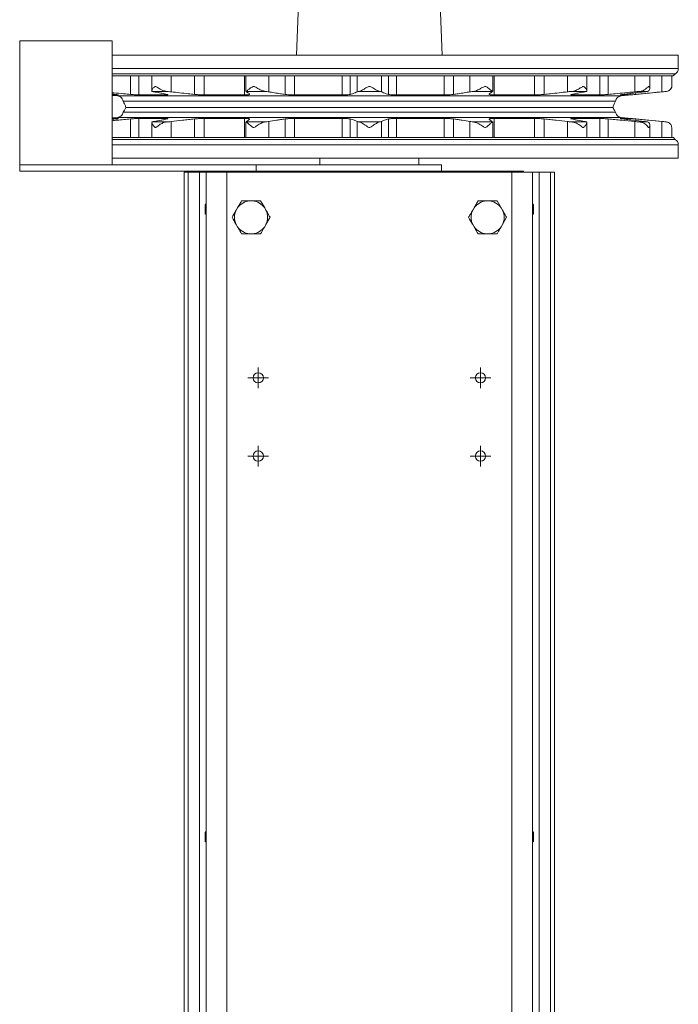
# Model space of a CAD drawing. Header units: millimetres. Extents: x -692 to 531, y -80 to 2308.
# Tile 3 of 7: x -578 to -258, y 1338 to 1817. Entities that reach past the tile are written whole.
import ezdxf

# ---------------------------------------------------------------- set-up
doc = ezdxf.new("R2010")
doc.units = ezdxf.units.MM

# ---------------------------------------------------------------- blocks, each defined once
blk = doc.blocks.new('SW_CENTERMARKSYMBOL_17')
at = {"color": 0, "linetype": 'Continuous', "lineweight": 0}
for p, q in [((0, 2.5), (0, 5)), ((-2.5, 0), (-5, 0)), ((0, 0), (-2.5, 0)), ((0, 0), (0, 2.5)), ((0, 0), (0, -2.5)), ((0, 0), (2.5, 0)), ((2.5, 0), (5, 0)), ((0, -2.5), (0, -5))]:
    blk.add_line(p, q, dxfattribs=at)
blk = doc.blocks.new('SW_CENTERMARKSYMBOL_18')
at = {"color": 0, "linetype": 'Continuous', "lineweight": 0}
for p, q in [((0, 2.5), (0, 5)), ((-2.5, 0), (-5, 0)), ((0, 0), (-2.5, 0)), ((0, 0), (0, 2.5)), ((0, 0), (0, -2.5)), ((0, 0), (2.5, 0)), ((2.5, 0), (5, 0)), ((0, -2.5), (0, -5))]:
    blk.add_line(p, q, dxfattribs=at)
blk = doc.blocks.new('SW_CENTERMARKSYMBOL_19')
at = {"color": 0, "linetype": 'Continuous', "lineweight": 0}
for p, q in [((0, 2.5), (0, 5)), ((-2.5, 0), (-5, 0)), ((0, 0), (-2.5, 0)), ((0, 0), (0, 2.5)), ((0, 0), (0, -2.5)), ((0, 0), (2.5, 0)), ((2.5, 0), (5, 0)), ((0, -2.5), (0, -5))]:
    blk.add_line(p, q, dxfattribs=at)
blk = doc.blocks.new('SW_CENTERMARKSYMBOL_20')
at = {"color": 0, "linetype": 'Continuous', "lineweight": 0}
for p, q in [((0, 2.5), (0, 5)), ((-2.5, 0), (-5, 0)), ((0, 0), (-2.5, 0)), ((0, 0), (0, 2.5)), ((0, 0), (0, -2.5)), ((0, 0), (2.5, 0)), ((2.5, 0), (5, 0)), ((0, -2.5), (0, -5))]:
    blk.add_line(p, q, dxfattribs=at)

msp = doc.modelspace()

# ---------------------------------------------------------------- linework, layer by layer
at = {"color": 7, "linetype": 'Continuous', "lineweight": 15}
for p, q in [((-442.77, 1824.38), (-443.64, 1799.38)), ((-372.96, 1799.38), (-373.83, 1824.38)), ((-533.3, 1806.41), (-578.3, 1806.41)), ((-578.3, 1776.26), (-578.3, 1806.41)), ((-533.3, 1776.26), (-533.3, 1806.41)), ((-533.3, 1799.38), (-408.3, 1799.38)), ((-408.3, 1799.38), (-258.08, 1799.38)), ((-258.08, 1792.92), (-258.08, 1799.38)), ((-408.3, 1789.38), (-533.3, 1789.38)), ((-524.42, 1789.38), (-524.42, 1780.35)), ((-520.42, 1789.38), (-520.42, 1780.11)), ((-514.04, 1789.38), (-514.04, 1782.07)), ((-504.64, 1789.38), (-504.64, 1781.59)), ((-493.3, 1789.38), (-493.3, 1780.35)), ((-488.65, 1789.38), (-488.65, 1780.11)), ((-469.01, 1789.38), (-469.01, 1780.11)), ((-468.3, 1789.38), (-468.3, 1781.7)), ((-457.23, 1789.38), (-457.23, 1781.59)), ((-449.25, 1789.38), (-449.25, 1780.35)), ((-444.65, 1789.38), (-444.65, 1780.11)), ((-421.48, 1789.38), (-421.48, 1780.11)), ((-417.64, 1789.38), (-417.64, 1780.35)), ((-414.23, 1789.38), (-414.23, 1781.59)), ((-260.47, 1789.38), (-408.3, 1789.38)), ((-402.37, 1789.38), (-402.37, 1781.59)), ((-398.96, 1789.38), (-398.96, 1780.35)), ((-395.12, 1789.38), (-395.12, 1780.11)), ((-371.95, 1789.38), (-371.95, 1780.11)), ((-367.35, 1789.38), (-367.35, 1780.35)), ((-359.37, 1789.38), (-359.37, 1781.59)), ((-348.3, 1781.7), (-348.3, 1789.38)), ((-347.59, 1789.38), (-347.59, 1780.11)), ((-327.95, 1789.38), (-327.95, 1780.11)), ((-323.29, 1789.38), (-323.29, 1780.35)), ((-311.96, 1789.38), (-311.96, 1781.59)), ((-302.55, 1782.06), (-302.55, 1789.38)), ((-296.18, 1789.38), (-296.18, 1780.11)), ((-292.18, 1789.38), (-292.18, 1780.35)), ((-279.21, 1789.38), (-279.21, 1781.59)), ((-271.99, 1783.12), (-271.99, 1789.38)), ((-266.12, 1789.38), (-266.12, 1781.59)), ((-261.25, 1784.12), (-261.25, 1789.38)), ((-531.57, 1780.35), (-533.3, 1780.56)), ((-533.3, 1780.11), (-530.51, 1780.11)), ((-533.3, 1779.86), (-530.67, 1779.6)), ((-520.42, 1780.11), (-507.29, 1780.11)), ((-513.92, 1781.8), (-506.78, 1781.8)), ((-488.65, 1780.11), (-469.01, 1780.11)), ((-468.19, 1781.8), (-458.87, 1781.8)), ((-444.65, 1780.11), (-421.48, 1780.11)), ((-413.35, 1781.8), (-403.25, 1781.8)), ((-395.12, 1780.11), (-371.95, 1780.11)), ((-357.73, 1781.8), (-348.4, 1781.8)), ((-347.59, 1780.11), (-327.95, 1780.11)), ((-309.82, 1781.8), (-302.68, 1781.8)), ((-309.3, 1780.11), (-296.18, 1780.11)), ((-286.09, 1780.11), (-281.48, 1780.11)), ((-285.92, 1779.6), (-263.89, 1781.8)), ((-278.74, 1781.11), (-278.74, 1780.35)), ((-276.89, 1781.8), (-273.03, 1781.8)), ((-578.3, 1746.11), (-578.3, 1776.26)), ((-533.3, 1746.11), (-533.3, 1776.26)), ((-528.01, 1777.06), (-408.3, 1777.06)), ((-408.3, 1777.06), (-288.59, 1777.06)), ((-528.01, 1771.71), (-408.3, 1771.71)), ((-526.67, 1774.04), (-408.3, 1774.04)), ((-408.3, 1774.04), (-289.92, 1774.04)), ((-408.3, 1771.71), (-288.59, 1771.71)), ((-530.67, 1769.17), (-533.3, 1768.9)), ((-530.51, 1768.65), (-533.3, 1768.65)), ((-533.3, 1768.2), (-531.57, 1768.41)), ((-524.42, 1768.41), (-524.42, 1759.38)), ((-507.29, 1768.65), (-520.42, 1768.65)), ((-520.42, 1768.65), (-520.42, 1759.38)), ((-514.04, 1766.66), (-514.04, 1759.38)), ((-514.02, 1766.85), (-513.91, 1766.97)), ((-513.91, 1766.97), (-506.74, 1766.97)), ((-504.64, 1767.17), (-504.64, 1759.38)), ((-493.3, 1768.41), (-493.3, 1759.38)), ((-469.01, 1768.65), (-488.65, 1768.65)), ((-488.65, 1768.65), (-488.65, 1759.38)), ((-469.01, 1768.65), (-469.01, 1759.38)), ((-468.3, 1767.06), (-468.3, 1759.38)), ((-468.2, 1766.97), (-458.83, 1766.97)), ((-457.23, 1767.17), (-457.23, 1759.38)), ((-449.25, 1768.41), (-449.25, 1759.38)), ((-421.48, 1768.65), (-444.65, 1768.65)), ((-444.65, 1768.65), (-444.65, 1759.38)), ((-421.48, 1768.65), (-421.48, 1759.38)), ((-417.64, 1768.41), (-417.64, 1759.38)), ((-414.23, 1767.17), (-414.23, 1759.38)), ((-413.37, 1766.97), (-403.23, 1766.97)), ((-402.37, 1767.17), (-402.37, 1759.38)), ((-398.96, 1768.41), (-398.96, 1759.38)), ((-371.95, 1768.65), (-395.12, 1768.65)), ((-395.12, 1768.65), (-395.12, 1759.38)), ((-371.95, 1768.65), (-371.95, 1759.38)), ((-367.35, 1768.41), (-367.35, 1759.38)), ((-359.37, 1767.17), (-359.37, 1759.38)), ((-357.76, 1766.97), (-348.4, 1766.97)), ((-348.3, 1759.38), (-348.3, 1767.06)), ((-327.95, 1768.65), (-347.59, 1768.65)), ((-347.59, 1768.65), (-347.59, 1759.38)), ((-327.95, 1768.65), (-327.95, 1759.38)), ((-323.29, 1768.41), (-323.29, 1759.38)), ((-311.96, 1767.17), (-311.96, 1759.38)), ((-309.85, 1766.97), (-302.68, 1766.97)), ((-296.18, 1768.65), (-309.3, 1768.65)), ((-302.55, 1759.38), (-302.55, 1766.68)), ((-296.18, 1768.65), (-296.18, 1759.38)), ((-292.18, 1768.41), (-292.18, 1759.38)), ((-281.48, 1768.65), (-286.09, 1768.65)), ((-263.92, 1766.97), (-285.92, 1769.17)), ((-279.21, 1767.17), (-279.21, 1759.38)), ((-278.74, 1768.41), (-278.74, 1767.65)), ((-276.93, 1766.97), (-273.05, 1766.97)), ((-271.99, 1759.38), (-271.99, 1765.57)), ((-266.12, 1767.17), (-266.12, 1759.38)), ((-263.6, 1766.89), (-263.92, 1766.97)), ((-512.41, 1764.27), (-512.13, 1764.27)), ((-464.75, 1764.27), (-464.39, 1764.27)), ((-352.21, 1764.27), (-351.85, 1764.27)), ((-304.47, 1764.27), (-304.18, 1764.27)), ((-272.53, 1764.27), (-272.37, 1764.27)), ((-261.25, 1759.38), (-261.25, 1764.27)), ((-408.3, 1759.38), (-533.3, 1759.38)), ((-533.3, 1758.4), (-408.3, 1758.4)), ((-260.46, 1759.38), (-408.3, 1759.38)), ((-408.3, 1758.4), (-259.5, 1758.4)), ((-533.3, 1755.87), (-408.3, 1755.87)), ((-408.3, 1755.87), (-258.08, 1755.87)), ((-258.08, 1749.38), (-258.08, 1755.87)), ((-533.3, 1749.38), (-408.3, 1749.38)), ((-432.3, 1749.38), (-432.3, 1746.11)), ((-408.3, 1749.38), (-258.08, 1749.38)), ((-384.3, 1746.11), (-384.3, 1749.38)), ((-578.3, 1746.11), (-463.3, 1746.11)), ((-578.3, 1746.11), (-578.3, 1743.11)), ((-578.3, 1743.11), (-463.3, 1743.11)), ((-498.3, 1742.61), (-498.3, 1058.61)), ((-498.3, 1742.61), (-496.43, 1742.61)), ((-496.43, 1742.61), (-496.43, 1058.61)), ((-496.43, 1742.61), (-490.94, 1742.61)), ((-490.94, 1742.61), (-490.94, 1058.61)), ((-490.94, 1742.61), (-487.61, 1742.61)), ((-487.61, 1742.61), (-487.61, 1058.61)), ((-487.61, 1742.61), (-477.64, 1742.61)), ((-483.3, 1743.11), (-483.3, 1742.61)), ((-478.3, 1743.11), (-478.3, 1742.61)), ((-477.64, 1742.61), (-477.64, 1058.61)), ((-477.64, 1742.61), (-338.96, 1742.61)), ((-463.3, 1746.11), (-463.3, 1743.11)), ((-463.3, 1746.11), (-373.3, 1746.11)), ((-463.3, 1743.11), (-373.3, 1743.11)), ((-373.3, 1746.11), (-373.3, 1743.11)), ((-373.3, 1743.11), (-338.3, 1743.11)), ((-338.96, 1742.61), (-338.96, 1058.61)), ((-338.96, 1742.61), (-328.98, 1742.61)), ((-338.3, 1743.11), (-338.3, 1742.61)), ((-338.3, 1743.11), (-333.3, 1743.11)), ((-333.3, 1743.11), (-333.3, 1742.61)), ((-328.98, 1742.61), (-328.98, 1058.61)), ((-328.98, 1742.61), (-325.66, 1742.61)), ((-325.66, 1742.61), (-325.66, 1058.61)), ((-325.66, 1742.61), (-320.17, 1742.61)), ((-320.17, 1742.61), (-320.17, 1058.61)), ((-320.17, 1742.61), (-318.3, 1742.61)), ((-318.3, 1742.61), (-318.3, 1058.61)), ((-465.16, 1728.62), (-466.44, 1728.62)), ((-459.19, 1725.17), (-461.18, 1728.62)), ((-350.16, 1728.62), (-351.44, 1728.62)), ((-344.19, 1725.17), (-346.18, 1728.62)), ((-472.41, 1725.17), (-473.05, 1724.06)), ((-458.55, 1724.06), (-459.19, 1725.17)), ((-357.41, 1725.17), (-358.05, 1724.06)), ((-343.55, 1724.06), (-344.19, 1725.17)), ((-458.55, 1717.17), (-456.56, 1720.61)), ((-343.55, 1717.17), (-341.56, 1720.61)), ((-473.05, 1717.17), (-472.41, 1716.06)), ((-459.19, 1716.06), (-458.55, 1717.17)), ((-358.05, 1717.17), (-357.41, 1716.06)), ((-344.19, 1716.06), (-343.55, 1717.17)), ((-466.44, 1712.61), (-465.16, 1712.61)), ((-351.44, 1712.61), (-350.16, 1712.61))]:
    msp.add_line(p, q, dxfattribs=at)
at = {"color": 8, "linetype": 'Continuous', "lineweight": 15}
for p, q in [((-533.3, 1792.92), (-408.3, 1792.92)), ((-533.3, 1790.38), (-408.3, 1790.38)), ((-408.3, 1792.92), (-258.08, 1792.92)), ((-408.3, 1790.38), (-259.49, 1790.38)), ((-507.29, 1780.52), (-507.29, 1780.11)), ((-309.3, 1780.52), (-309.3, 1780.11)), ((-281.48, 1780.78), (-281.48, 1780.11)), ((-263.97, 1781.8), (-263.89, 1781.8)), ((-530.67, 1779.6), (-408.3, 1779.6)), ((-408.3, 1779.6), (-285.92, 1779.6)), ((-530.67, 1769.17), (-408.3, 1769.17)), ((-507.29, 1768.65), (-507.29, 1768.25)), ((-408.3, 1769.17), (-285.92, 1769.17)), ((-309.3, 1768.65), (-309.3, 1768.25)), ((-281.48, 1768.65), (-281.48, 1767.98)), ((-264.01, 1766.97), (-263.92, 1766.97))]:
    msp.add_line(p, q, dxfattribs=at)
at = {"color": 7, "linetype": 'Continuous', "lineweight": 15}
for centre in [(-462.3, 1642.61), (-354.3, 1642.61), (-462.3, 1604.61), (-354.3, 1604.61)]:
    msp.add_circle(centre, 2.5, dxfattribs=at)
for centre, start, end in [((-465.8, 1720.61), 94.5671, 145.4329), ((-465.8, 1720.61), 34.5671, 85.4329), ((-350.8, 1720.61), 94.5671, 145.4329), ((-350.8, 1720.61), 34.5671, 85.4329), ((-465.8, 1720.61), 154.5671, 205.4329), ((-465.8, 1720.61), 334.5671, 25.4329), ((-350.8, 1720.61), 154.5671, 205.4329), ((-350.8, 1720.61), 334.5671, 25.4329), ((-465.8, 1720.61), 214.5671, 265.4329), ((-465.8, 1720.61), 274.5671, 325.4329), ((-350.8, 1720.61), 214.5671, 265.4329), ((-350.8, 1720.61), 274.5671, 325.4329)]:
    msp.add_arc(centre, 8.03, start, end, dxfattribs=at)
for centre in [(-488.01, 1724.61), (-328.59, 1724.61), (-488.01, 1419.61), (-328.59, 1419.61)]:
    msp.add_ellipse(centre, major_axis=(0, 2.5), ratio=0.069927, dxfattribs=at)
for points, knots in [([(-260.49, 1789.3), (-260.45, 1789.39), (-260.23, 1789.84), (-259.82, 1790.14), (-259.49, 1790.38)], [0, 0, 0, 0, 0.185046, 1, 1, 1, 1]), ([(-259.49, 1790.38), (-259.26, 1790.56), (-258.79, 1790.91), (-258.23, 1791.77), (-258.14, 1792.49), (-258.08, 1792.92)], [0, 0, 0, 0, 0.287212, 0.575156, 1, 1, 1, 1]), ([(-524.42, 1780.35), (-525.53, 1780.45), (-528.27, 1780.7), (-531.23, 1780.99), (-533.06, 1781.17), (-533.3, 1781.19)], [0, 0, 0, 0, 0.375216, 0.919172, 1, 1, 1, 1]), ([(-530.35, 1780.13), (-530.34, 1780.13), (-530.26, 1780.14), (-530.63, 1780.22), (-531.23, 1780.3), (-531.57, 1780.35)], [0, 0, 0, 0, 0.056715, 0.481148, 1, 1, 1, 1]), ([(-520.42, 1780.11), (-520.7, 1780.12), (-521.27, 1780.13), (-522.71, 1780.21), (-523.81, 1780.3), (-524.42, 1780.35)], [0, 0, 0, 0, 0.310204, 0.62058, 1, 1, 1, 1]), ([(-513.92, 1781.8), (-513.98, 1781.89), (-514.13, 1782.09), (-513.75, 1782.94), (-513.12, 1783.77), (-512.45, 1784.16), (-511.97, 1784.13), (-511.04, 1783.58), (-509.71, 1782.7), (-508.05, 1782), (-507.14, 1781.86), (-506.78, 1781.8)], [0, 0, 0, 0, 0.1153458, 0.2715667, 0.433916, 0.484911, 0.5244999, 0.5872147, 0.7849288, 0.9153004, 1, 1, 1, 1]), ([(-513.03, 1781.59), (-513.19, 1781.62), (-513.59, 1781.7), (-513.8, 1781.76), (-513.92, 1781.8)], [0, 0, 0, 0, 0.395765, 1, 1, 1, 1]), ([(-506.51, 1780.35), (-506.99, 1780.45), (-508.14, 1780.7), (-510.36, 1781.12), (-512.13, 1781.43), (-513.03, 1781.59)], [0, 0, 0, 0, 0.256163, 0.627525, 1, 1, 1, 1]), ([(-507.29, 1780.11), (-507.01, 1780.12), (-506.44, 1780.13), (-506.18, 1780.21), (-506.39, 1780.3), (-506.51, 1780.35)], [0, 0, 0, 0, 0.310204, 0.620578, 1, 1, 1, 1]), ([(-506.78, 1781.8), (-506.56, 1781.78), (-505.8, 1781.72), (-505.12, 1781.64), (-504.64, 1781.59)], [0, 0, 0, 0, 0.295752, 1, 1, 1, 1]), ([(-493.3, 1780.35), (-494.32, 1780.45), (-496.8, 1780.7), (-500.57, 1781.12), (-503.28, 1781.43), (-504.64, 1781.59)], [0, 0, 0, 0, 0.256163, 0.627526, 1, 1, 1, 1]), ([(-488.65, 1780.11), (-489.08, 1780.12), (-489.93, 1780.13), (-491.59, 1780.21), (-492.69, 1780.3), (-493.3, 1780.35)], [0, 0, 0, 0, 0.310204, 0.620579, 1, 1, 1, 1]), ([(-469.01, 1780.11), (-468.58, 1780.12), (-467.74, 1780.13), (-466.85, 1780.21), (-466.63, 1780.3), (-466.51, 1780.35)], [0, 0, 0, 0, 0.310205, 0.620578, 1, 1, 1, 1]), ([(-468.23, 1781.7), (-468.25, 1781.72), (-468.29, 1781.76), (-468.22, 1781.79), (-468.19, 1781.8)], [0, 0, 0, 0, 0.623755, 1, 1, 1, 1]), ([(-468.19, 1781.8), (-468.06, 1781.89), (-467.76, 1782.09), (-466.77, 1782.94), (-465.72, 1783.77), (-464.8, 1784.16), (-464.18, 1784.13), (-463.04, 1783.58), (-461.58, 1782.7), (-459.96, 1782), (-459.18, 1781.86), (-458.87, 1781.8)], [0, 0, 0, 0, 0.115346, 0.271567, 0.433917, 0.484911, 0.5245, 0.587215, 0.784929, 0.9153, 1, 1, 1, 1]), ([(-466.52, 1780.37), (-466.56, 1780.46), (-466.68, 1780.71), (-467.28, 1781.12), (-467.88, 1781.43), (-468.18, 1781.59)], [0, 0, 0, 0, 0.246031, 0.622452, 1, 1, 1, 1]), ([(-458.87, 1781.8), (-458.35, 1781.74), (-457.74, 1781.68), (-457.3, 1781.6), (-457.23, 1781.59)], [0, 0, 0, 0, 0.849293, 1, 1, 1, 1]), ([(-449.25, 1780.35), (-450, 1780.45), (-451.85, 1780.7), (-454.49, 1781.12), (-456.32, 1781.43), (-457.23, 1781.59)], [0, 0, 0, 0, 0.2561627, 0.6275255, 1, 1, 1, 1]), ([(-444.65, 1780.11), (-445.15, 1780.12), (-446.15, 1780.13), (-447.79, 1780.21), (-448.73, 1780.3), (-449.25, 1780.35)], [0, 0, 0, 0, 0.310204, 0.620579, 1, 1, 1, 1]), ([(-421.48, 1780.11), (-420.98, 1780.12), (-419.98, 1780.13), (-418.62, 1780.21), (-417.99, 1780.3), (-417.64, 1780.35)], [0, 0, 0, 0, 0.310204, 0.62058, 1, 1, 1, 1]), ([(-417.64, 1780.35), (-417.26, 1780.45), (-416.32, 1780.7), (-415.22, 1781.12), (-414.56, 1781.43), (-414.23, 1781.59)], [0, 0, 0, 0, 0.256163, 0.627525, 1, 1, 1, 1]), ([(-414.23, 1781.59), (-414.09, 1781.64), (-413.88, 1781.72), (-413.47, 1781.78), (-413.35, 1781.8)], [0, 0, 0, 0, 0.686687, 1, 1, 1, 1]), ([(-413.35, 1781.8), (-413.05, 1781.89), (-412.34, 1782.09), (-410.88, 1782.94), (-409.58, 1783.77), (-408.55, 1784.16), (-407.87, 1784.13), (-406.7, 1783.58), (-405.34, 1782.7), (-404.01, 1782), (-403.47, 1781.86), (-403.25, 1781.8)], [0, 0, 0, 0, 0.1153454, 0.2715667, 0.4339162, 0.4849109, 0.5244999, 0.5872149, 0.7849292, 0.9153009, 1, 1, 1, 1]), ([(-403.25, 1781.8), (-403.12, 1781.78), (-402.71, 1781.72), (-402.51, 1781.64), (-402.37, 1781.59)], [0, 0, 0, 0, 0.3133128, 1, 1, 1, 1]), ([(-398.96, 1780.35), (-399.34, 1780.45), (-400.28, 1780.7), (-401.38, 1781.12), (-402.04, 1781.43), (-402.37, 1781.59)], [0, 0, 0, 0, 0.256164, 0.627527, 1, 1, 1, 1]), ([(-395.12, 1780.11), (-395.62, 1780.12), (-396.62, 1780.13), (-397.98, 1780.21), (-398.61, 1780.3), (-398.96, 1780.35)], [0, 0, 0, 0, 0.310204, 0.62058, 1, 1, 1, 1]), ([(-371.95, 1780.11), (-371.45, 1780.12), (-370.44, 1780.13), (-368.81, 1780.21), (-367.87, 1780.3), (-367.35, 1780.35)], [0, 0, 0, 0, 0.310204, 0.620579, 1, 1, 1, 1]), ([(-367.35, 1780.35), (-366.59, 1780.45), (-364.74, 1780.7), (-362.11, 1781.12), (-360.28, 1781.43), (-359.37, 1781.59)], [0, 0, 0, 0, 0.256163, 0.627526, 1, 1, 1, 1]), ([(-359.37, 1781.59), (-359.05, 1781.64), (-358.57, 1781.72), (-357.94, 1781.78), (-357.73, 1781.8)], [0, 0, 0, 0, 0.664801, 1, 1, 1, 1]), ([(-357.73, 1781.8), (-357.3, 1781.89), (-356.3, 1782.09), (-354.6, 1782.94), (-353.24, 1783.77), (-352.26, 1784.16), (-351.64, 1784.13), (-350.6, 1783.58), (-349.55, 1782.7), (-348.71, 1782), (-348.49, 1781.86), (-348.4, 1781.8)], [0, 0, 0, 0, 0.115346, 0.271567, 0.433916, 0.484911, 0.5245, 0.587215, 0.784929, 0.9153, 1, 1, 1, 1]), ([(-350.09, 1780.35), (-350.04, 1780.45), (-349.92, 1780.7), (-349.32, 1781.12), (-348.72, 1781.43), (-348.41, 1781.59)], [0, 0, 0, 0, 0.256163, 0.6275256, 1, 1, 1, 1]), ([(-347.59, 1780.11), (-348.01, 1780.12), (-348.86, 1780.13), (-349.74, 1780.21), (-349.97, 1780.3), (-350.09, 1780.35)], [0, 0, 0, 0, 0.310204, 0.62058, 1, 1, 1, 1]), ([(-348.4, 1781.8), (-348.39, 1781.79), (-348.31, 1781.76), (-348.35, 1781.73), (-348.38, 1781.7)], [0, 0, 0, 0, 0.251764, 1, 1, 1, 1]), ([(-327.95, 1780.11), (-327.52, 1780.12), (-326.67, 1780.13), (-325.01, 1780.21), (-323.9, 1780.3), (-323.29, 1780.35)], [0, 0, 0, 0, 0.310204, 0.620578, 1, 1, 1, 1]), ([(-323.29, 1780.35), (-322.28, 1780.45), (-319.8, 1780.7), (-316.03, 1781.12), (-313.31, 1781.43), (-311.96, 1781.59)], [0, 0, 0, 0, 0.256163, 0.627525, 1, 1, 1, 1]), ([(-311.96, 1781.59), (-311.69, 1781.62), (-311.03, 1781.7), (-310.27, 1781.76), (-309.82, 1781.8)], [0, 0, 0, 0, 0.395765, 1, 1, 1, 1]), ([(-309.3, 1780.11), (-309.59, 1780.12), (-310.15, 1780.13), (-310.42, 1780.21), (-310.2, 1780.3), (-310.08, 1780.35)], [0, 0, 0, 0, 0.310204, 0.620579, 1, 1, 1, 1]), ([(-310.08, 1780.35), (-309.61, 1780.45), (-308.45, 1780.7), (-306.24, 1781.12), (-304.46, 1781.43), (-303.57, 1781.59)], [0, 0, 0, 0, 0.256163, 0.627526, 1, 1, 1, 1]), ([(-309.82, 1781.8), (-309.33, 1781.89), (-308.18, 1782.09), (-306.49, 1782.94), (-305.29, 1783.77), (-304.5, 1784.16), (-304.02, 1784.13), (-303.29, 1783.58), (-302.7, 1782.7), (-302.49, 1782), (-302.62, 1781.86), (-302.68, 1781.8)], [0, 0, 0, 0, 0.1153458, 0.2715667, 0.433916, 0.484911, 0.5244999, 0.5872147, 0.7849288, 0.9153004, 1, 1, 1, 1]), ([(-302.68, 1781.8), (-302.8, 1781.76), (-303, 1781.7), (-303.41, 1781.62), (-303.57, 1781.59)], [0, 0, 0, 0, 0.604234, 1, 1, 1, 1]), ([(-296.18, 1780.11), (-295.9, 1780.12), (-295.33, 1780.13), (-293.89, 1780.21), (-292.79, 1780.3), (-292.18, 1780.35)], [0, 0, 0, 0, 0.310205, 0.620578, 1, 1, 1, 1]), ([(-292.18, 1780.35), (-291.06, 1780.45), (-288.32, 1780.7), (-284, 1781.12), (-280.81, 1781.43), (-279.21, 1781.59)], [0, 0, 0, 0, 0.256163, 0.627526, 1, 1, 1, 1]), ([(-286.09, 1780.11), (-286.19, 1780.12), (-286.39, 1780.13), (-286, 1780.21), (-285.37, 1780.3), (-285.03, 1780.35)], [0, 0, 0, 0, 0.310204, 0.620579, 1, 1, 1, 1]), ([(-285.03, 1780.35), (-284.21, 1780.45), (-282.19, 1780.7), (-278.7, 1781.12), (-276.02, 1781.43), (-274.68, 1781.59)], [0, 0, 0, 0, 0.2561627, 0.6275255, 1, 1, 1, 1]), ([(-281.48, 1780.11), (-281.38, 1780.12), (-281.18, 1780.13), (-280.19, 1780.21), (-279.26, 1780.3), (-278.74, 1780.35)], [0, 0, 0, 0, 0.310204, 0.62058, 1, 1, 1, 1]), ([(-279.21, 1781.59), (-279.21, 1781.59), (-278.54, 1781.66), (-277.74, 1781.73), (-276.98, 1781.79), (-276.89, 1781.8)], [0, 0, 0, 0, 0.005954, 0.883357, 1, 1, 1, 1]), ([(-278.74, 1780.35), (-277.69, 1780.45), (-275.12, 1780.7), (-270.89, 1781.12), (-267.71, 1781.43), (-266.12, 1781.59)], [0, 0, 0, 0, 0.256163, 0.627525, 1, 1, 1, 1]), ([(-276.89, 1781.8), (-276.42, 1781.89), (-275.3, 1782.09), (-273.89, 1782.94), (-273.02, 1783.77), (-272.54, 1784.16), (-272.29, 1784.13), (-271.97, 1783.58), (-271.93, 1782.7), (-272.37, 1782), (-272.84, 1781.86), (-273.03, 1781.8)], [0, 0, 0, 0, 0.115346, 0.271567, 0.433917, 0.484911, 0.5245, 0.587215, 0.784929, 0.9153, 1, 1, 1, 1]), ([(-273.03, 1781.8), (-273.18, 1781.78), (-273.64, 1781.72), (-274.26, 1781.64), (-274.68, 1781.59)], [0, 0, 0, 0, 0.335197, 1, 1, 1, 1]), ([(-266.12, 1781.59), (-265.6, 1781.64), (-264.85, 1781.72), (-264.18, 1781.78), (-263.97, 1781.8)], [0, 0, 0, 0, 0.686687, 1, 1, 1, 1]), ([(-263.97, 1781.8), (-263.58, 1781.89), (-262.67, 1782.09), (-261.74, 1782.95), (-261.35, 1783.74), (-261.25, 1784.15), (-261.26, 1784.13), (-261.26, 1784.12)], [0, 0, 0, 0, 0.230685, 0.54312, 0.86781, 0.969797, 1, 1, 1, 1]), ([(-263.89, 1781.8), (-263.51, 1781.88), (-262.74, 1782.04), (-261.9, 1782.77), (-261.45, 1783.42), (-261.37, 1783.79), (-261.36, 1783.85)], [0, 0, 0, 0, 0.327951, 0.676177, 0.947784, 1, 1, 1, 1]), ([(-530.67, 1779.6), (-530.32, 1779.52), (-529.59, 1779.37), (-528.75, 1778.7), (-528.2, 1777.9), (-528.07, 1777.33), (-528.01, 1777.06)], [0, 0, 0, 0, 0.273156, 0.561673, 0.786819, 1, 1, 1, 1]), ([(-528.01, 1777.06), (-527.73, 1776.51), (-527.23, 1775.52), (-526.84, 1774.49), (-526.67, 1774.04)], [0, 0, 0, 0, 0.559981, 1, 1, 1, 1]), ([(-289.92, 1774.04), (-289.71, 1774.61), (-289.32, 1775.65), (-288.81, 1776.63), (-288.59, 1777.06)], [0, 0, 0, 0, 0.5600165, 1, 1, 1, 1]), ([(-288.59, 1777.06), (-288.5, 1777.41), (-288.31, 1778.13), (-287.6, 1778.94), (-286.77, 1779.44), (-286.2, 1779.55), (-285.92, 1779.6)], [0, 0, 0, 0, 0.273176, 0.561679, 0.786834, 1, 1, 1, 1]), ([(-528.01, 1771.71), (-528.1, 1771.35), (-528.28, 1770.63), (-528.99, 1769.83), (-529.82, 1769.32), (-530.4, 1769.22), (-530.67, 1769.17)], [0, 0, 0, 0, 0.273177, 0.56168, 0.786836, 1, 1, 1, 1]), ([(-526.67, 1774.04), (-526.9, 1773.59), (-527.3, 1772.79), (-527.79, 1772.04), (-528.01, 1771.71)], [0, 0, 0, 0, 0.559986, 1, 1, 1, 1]), ([(-288.59, 1771.71), (-288.86, 1772.13), (-289.35, 1772.88), (-289.75, 1773.68), (-289.92, 1774.04)], [0, 0, 0, 0, 0.5599816, 1, 1, 1, 1]), ([(-285.92, 1769.17), (-286.28, 1769.24), (-287.01, 1769.39), (-287.85, 1770.06), (-288.39, 1770.86), (-288.53, 1771.43), (-288.59, 1771.71)], [0, 0, 0, 0, 0.273155, 0.561672, 0.786818, 1, 1, 1, 1]), ([(-533.3, 1767.57), (-532.52, 1767.65), (-530.67, 1767.83), (-527.7, 1768.11), (-525.51, 1768.31), (-524.42, 1768.41)], [0, 0, 0, 0, 0.2657384, 0.6322939, 1, 1, 1, 1]), ([(-531.57, 1768.41), (-531.34, 1768.45), (-530.94, 1768.5), (-530.53, 1768.57), (-530.25, 1768.62), (-530.33, 1768.63), (-530.34, 1768.63)], [0, 0, 0, 0, 0.308271, 0.55193, 0.963704, 1, 1, 1, 1]), ([(-524.42, 1768.41), (-524.05, 1768.45), (-523.39, 1768.5), (-522.33, 1768.57), (-521.23, 1768.64), (-520.69, 1768.65), (-520.42, 1768.65)], [0, 0, 0, 0, 0.225597, 0.40391, 0.705253, 1, 1, 1, 1]), ([(-512.41, 1764.27), (-512.68, 1764.52), (-513.42, 1765.21), (-514, 1766.19), (-514, 1766.56), (-514, 1766.66)], [0, 0, 0, 0, 0.28806, 0.800384, 1, 1, 1, 1]), ([(-513.91, 1766.97), (-513.79, 1767), (-513.59, 1767.07), (-513.19, 1767.14), (-513.03, 1767.17)], [0, 0, 0, 0, 0.597723, 1, 1, 1, 1]), ([(-513.03, 1767.17), (-511.84, 1767.38), (-510.06, 1767.7), (-507.9, 1768.11), (-506.98, 1768.31), (-506.51, 1768.41)], [0, 0, 0, 0, 0.498377, 0.748796, 1, 1, 1, 1]), ([(-506.74, 1766.97), (-507.23, 1766.88), (-508.36, 1766.68), (-510.05, 1765.81), (-511.29, 1764.88), (-511.96, 1764.4), (-512.13, 1764.27)], [0, 0, 0, 0, 0.228185, 0.534538, 0.875919, 1, 1, 1, 1]), ([(-506.51, 1768.41), (-506.42, 1768.45), (-506.25, 1768.5), (-506.27, 1768.57), (-506.47, 1768.64), (-507.02, 1768.65), (-507.29, 1768.65)], [0, 0, 0, 0, 0.225597, 0.403911, 0.705253, 1, 1, 1, 1]), ([(-504.64, 1767.17), (-505.12, 1767.12), (-505.79, 1767.05), (-506.53, 1766.98), (-506.74, 1766.97)], [0, 0, 0, 0, 0.715965, 1, 1, 1, 1]), ([(-504.64, 1767.17), (-502.82, 1767.38), (-500.08, 1767.7), (-496.28, 1768.11), (-494.3, 1768.31), (-493.3, 1768.41)], [0, 0, 0, 0, 0.498377, 0.748795, 1, 1, 1, 1]), ([(-493.3, 1768.41), (-492.95, 1768.45), (-492.31, 1768.5), (-491.15, 1768.57), (-489.87, 1768.64), (-489.05, 1768.65), (-488.65, 1768.65)], [0, 0, 0, 0, 0.225597, 0.403909, 0.705253, 1, 1, 1, 1]), ([(-466.51, 1768.41), (-466.56, 1768.45), (-466.64, 1768.5), (-467.11, 1768.57), (-467.78, 1768.64), (-468.6, 1768.65), (-469.01, 1768.65)], [0, 0, 0, 0, 0.225597, 0.40391, 0.705254, 1, 1, 1, 1]), ([(-468.2, 1766.97), (-468.22, 1766.98), (-468.29, 1767.01), (-468.25, 1767.04), (-468.23, 1767.06)], [0, 0, 0, 0, 0.354734, 1, 1, 1, 1]), ([(-464.75, 1764.27), (-465.13, 1764.52), (-466.17, 1765.22), (-467.29, 1766.23), (-467.98, 1766.83), (-468.15, 1766.93), (-468.2, 1766.97)], [0, 0, 0, 0, 0.229759, 0.638393, 0.884667, 1, 1, 1, 1]), ([(-468.18, 1767.17), (-467.79, 1767.38), (-467.19, 1767.7), (-466.65, 1768.11), (-466.56, 1768.3), (-466.52, 1768.4)], [0, 0, 0, 0, 0.505165, 0.758995, 1, 1, 1, 1]), ([(-458.83, 1766.97), (-459.25, 1766.88), (-460.24, 1766.68), (-461.94, 1765.81), (-463.33, 1764.88), (-464.16, 1764.4), (-464.39, 1764.27)], [0, 0, 0, 0, 0.228184, 0.534537, 0.875919, 1, 1, 1, 1]), ([(-457.23, 1767.17), (-457.3, 1767.16), (-457.73, 1767.09), (-458.33, 1767.02), (-458.83, 1766.97)], [0, 0, 0, 0, 0.155099, 1, 1, 1, 1]), ([(-457.23, 1767.17), (-456, 1767.38), (-454.15, 1767.7), (-451.47, 1768.11), (-449.99, 1768.31), (-449.25, 1768.41)], [0, 0, 0, 0, 0.4983763, 0.7487955, 1, 1, 1, 1]), ([(-449.25, 1768.41), (-448.95, 1768.45), (-448.43, 1768.5), (-447.35, 1768.57), (-446.09, 1768.64), (-445.13, 1768.65), (-444.65, 1768.65)], [0, 0, 0, 0, 0.225597, 0.40391, 0.705254, 1, 1, 1, 1]), ([(-417.64, 1768.41), (-417.82, 1768.45), (-418.16, 1768.5), (-418.99, 1768.57), (-420.03, 1768.64), (-421, 1768.65), (-421.48, 1768.65)], [0, 0, 0, 0, 0.225596, 0.403911, 0.705253, 1, 1, 1, 1]), ([(-414.23, 1767.17), (-414.68, 1767.38), (-415.35, 1767.7), (-416.51, 1768.11), (-417.26, 1768.31), (-417.64, 1768.41)], [0, 0, 0, 0, 0.498376, 0.748795, 1, 1, 1, 1]), ([(-413.37, 1766.97), (-413.49, 1766.99), (-413.89, 1767.05), (-414.09, 1767.12), (-414.23, 1767.17)], [0, 0, 0, 0, 0.309222, 1, 1, 1, 1]), ([(-408.5, 1764.27), (-408.92, 1764.52), (-410.1, 1765.22), (-411.6, 1766.23), (-412.78, 1766.83), (-413.23, 1766.93), (-413.37, 1766.97)], [0, 0, 0, 0, 0.229759, 0.638393, 0.884668, 1, 1, 1, 1]), ([(-403.23, 1766.97), (-403.52, 1766.88), (-404.21, 1766.68), (-405.67, 1765.81), (-406.99, 1764.88), (-407.87, 1764.4), (-408.1, 1764.27)], [0, 0, 0, 0, 0.228184, 0.534537, 0.875919, 1, 1, 1, 1]), ([(-402.37, 1767.17), (-402.51, 1767.12), (-402.71, 1767.05), (-403.11, 1766.99), (-403.23, 1766.97)], [0, 0, 0, 0, 0.690778, 1, 1, 1, 1]), ([(-402.37, 1767.17), (-401.92, 1767.38), (-401.24, 1767.7), (-400.09, 1768.11), (-399.33, 1768.31), (-398.96, 1768.41)], [0, 0, 0, 0, 0.498376, 0.748794, 1, 1, 1, 1]), ([(-398.96, 1768.41), (-398.77, 1768.45), (-398.44, 1768.5), (-397.61, 1768.57), (-396.56, 1768.64), (-395.59, 1768.65), (-395.12, 1768.65)], [0, 0, 0, 0, 0.225596, 0.403911, 0.705253, 1, 1, 1, 1]), ([(-367.35, 1768.41), (-367.64, 1768.45), (-368.17, 1768.5), (-369.25, 1768.57), (-370.5, 1768.64), (-371.47, 1768.65), (-371.95, 1768.65)], [0, 0, 0, 0, 0.225597, 0.403911, 0.705253, 1, 1, 1, 1]), ([(-359.37, 1767.17), (-360.6, 1767.38), (-362.44, 1767.7), (-365.13, 1768.11), (-366.61, 1768.31), (-367.35, 1768.41)], [0, 0, 0, 0, 0.498376, 0.748795, 1, 1, 1, 1]), ([(-357.76, 1766.97), (-357.96, 1766.99), (-358.58, 1767.05), (-359.05, 1767.12), (-359.37, 1767.17)], [0, 0, 0, 0, 0.32416, 1, 1, 1, 1]), ([(-352.21, 1764.27), (-352.62, 1764.52), (-353.75, 1765.22), (-355.41, 1766.23), (-356.9, 1766.83), (-357.56, 1766.93), (-357.76, 1766.97)], [0, 0, 0, 0, 0.229759, 0.638393, 0.884667, 1, 1, 1, 1]), ([(-348.4, 1766.97), (-348.52, 1766.88), (-348.81, 1766.68), (-349.8, 1765.81), (-350.85, 1764.88), (-351.64, 1764.4), (-351.85, 1764.27)], [0, 0, 0, 0, 0.228183, 0.534538, 0.87592, 1, 1, 1, 1]), ([(-350.09, 1768.41), (-350.04, 1768.45), (-349.95, 1768.5), (-349.49, 1768.57), (-348.82, 1768.64), (-348, 1768.65), (-347.59, 1768.65)], [0, 0, 0, 0, 0.225597, 0.40391, 0.705253, 1, 1, 1, 1]), ([(-348.41, 1767.17), (-348.81, 1767.38), (-349.41, 1767.7), (-349.95, 1768.11), (-350.04, 1768.31), (-350.09, 1768.41)], [0, 0, 0, 0, 0.4983766, 0.7487953, 1, 1, 1, 1]), ([(-348.38, 1767.06), (-348.35, 1767.04), (-348.32, 1767), (-348.38, 1766.97), (-348.4, 1766.97)], [0, 0, 0, 0, 0.788901, 1, 1, 1, 1]), ([(-323.29, 1768.41), (-323.65, 1768.45), (-324.29, 1768.5), (-325.45, 1768.57), (-326.73, 1768.64), (-327.54, 1768.65), (-327.95, 1768.65)], [0, 0, 0, 0, 0.225597, 0.403911, 0.705253, 1, 1, 1, 1]), ([(-311.96, 1767.17), (-313.78, 1767.38), (-316.52, 1767.7), (-320.31, 1768.11), (-322.3, 1768.31), (-323.29, 1768.41)], [0, 0, 0, 0, 0.498377, 0.748796, 1, 1, 1, 1]), ([(-309.85, 1766.97), (-310.3, 1767), (-311.04, 1767.07), (-311.69, 1767.14), (-311.96, 1767.17)], [0, 0, 0, 0, 0.597723, 1, 1, 1, 1]), ([(-310.08, 1768.41), (-310.18, 1768.45), (-310.35, 1768.5), (-310.33, 1768.57), (-310.13, 1768.64), (-309.58, 1768.65), (-309.3, 1768.65)], [0, 0, 0, 0, 0.225597, 0.403909, 0.705253, 1, 1, 1, 1]), ([(-303.57, 1767.17), (-304.76, 1767.38), (-306.54, 1767.7), (-308.7, 1768.11), (-309.62, 1768.31), (-310.08, 1768.41)], [0, 0, 0, 0, 0.498377, 0.748795, 1, 1, 1, 1]), ([(-304.47, 1764.27), (-304.79, 1764.52), (-305.71, 1765.22), (-307.27, 1766.23), (-308.85, 1766.83), (-309.61, 1766.93), (-309.85, 1766.97)], [0, 0, 0, 0, 0.229759, 0.638393, 0.884667, 1, 1, 1, 1]), ([(-302.68, 1766.97), (-302.62, 1766.88), (-302.46, 1766.68), (-302.83, 1765.81), (-303.45, 1764.88), (-304.03, 1764.4), (-304.18, 1764.27)], [0, 0, 0, 0, 0.228185, 0.534538, 0.875919, 1, 1, 1, 1]), ([(-303.57, 1767.17), (-303.41, 1767.14), (-303.01, 1767.07), (-302.81, 1767), (-302.68, 1766.97)], [0, 0, 0, 0, 0.402281, 1, 1, 1, 1]), ([(-292.18, 1768.41), (-292.55, 1768.45), (-293.2, 1768.5), (-294.26, 1768.57), (-295.37, 1768.64), (-295.91, 1768.65), (-296.18, 1768.65)], [0, 0, 0, 0, 0.225597, 0.40391, 0.705254, 1, 1, 1, 1]), ([(-279.21, 1767.17), (-281.35, 1767.38), (-284.56, 1767.7), (-288.9, 1768.11), (-291.08, 1768.31), (-292.18, 1768.41)], [0, 0, 0, 0, 0.498376, 0.748795, 1, 1, 1, 1]), ([(-285.03, 1768.41), (-285.26, 1768.45), (-285.66, 1768.5), (-286.08, 1768.57), (-286.39, 1768.64), (-286.19, 1768.65), (-286.09, 1768.65)], [0, 0, 0, 0, 0.225597, 0.40391, 0.705254, 1, 1, 1, 1]), ([(-274.68, 1767.17), (-276.47, 1767.38), (-279.16, 1767.7), (-282.61, 1768.11), (-284.22, 1768.31), (-285.03, 1768.41)], [0, 0, 0, 0, 0.4983763, 0.7487955, 1, 1, 1, 1]), ([(-278.74, 1768.41), (-279.06, 1768.45), (-279.64, 1768.5), (-280.44, 1768.57), (-281.2, 1768.64), (-281.39, 1768.65), (-281.48, 1768.65)], [0, 0, 0, 0, 0.225596, 0.403911, 0.705253, 1, 1, 1, 1]), ([(-276.93, 1766.97), (-277.01, 1766.97), (-277.76, 1767.04), (-278.54, 1767.1), (-279.21, 1767.17), (-279.21, 1767.17)], [0, 0, 0, 0, 0.108928, 0.99555, 1, 1, 1, 1]), ([(-266.12, 1767.17), (-268.25, 1767.38), (-271.44, 1767.7), (-275.66, 1768.11), (-277.71, 1768.31), (-278.74, 1768.41)], [0, 0, 0, 0, 0.498376, 0.748795, 1, 1, 1, 1]), ([(-272.53, 1764.27), (-272.73, 1764.52), (-273.28, 1765.22), (-274.51, 1766.23), (-275.94, 1766.83), (-276.69, 1766.93), (-276.93, 1766.97)], [0, 0, 0, 0, 0.229759, 0.638393, 0.884667, 1, 1, 1, 1]), ([(-274.68, 1767.17), (-274.26, 1767.12), (-273.65, 1767.05), (-273.2, 1766.99), (-273.05, 1766.97)], [0, 0, 0, 0, 0.675839, 1, 1, 1, 1]), ([(-273.05, 1766.97), (-272.8, 1766.88), (-272.23, 1766.68), (-271.92, 1765.81), (-272.02, 1764.88), (-272.3, 1764.4), (-272.37, 1764.27)], [0, 0, 0, 0, 0.228184, 0.534537, 0.875919, 1, 1, 1, 1]), ([(-264.01, 1766.97), (-264.21, 1766.99), (-264.86, 1767.05), (-265.61, 1767.12), (-266.12, 1767.17)], [0, 0, 0, 0, 0.309222, 1, 1, 1, 1]), ([(-261.26, 1764.27), (-261.3, 1764.52), (-261.41, 1765.22), (-262.12, 1766.23), (-263.17, 1766.83), (-263.81, 1766.93), (-264.01, 1766.97)], [0, 0, 0, 0, 0.229759, 0.638393, 0.884668, 1, 1, 1, 1]), ([(-512.13, 1764.27), (-512.18, 1764.25), (-512.23, 1764.24), (-512.32, 1764.24), (-512.37, 1764.25), (-512.41, 1764.27)], [0, 0, 0, 0, 0.5, 0.5, 1, 1, 1, 1]), ([(-352.21, 1764.27), (-352.15, 1764.25), (-352.09, 1764.24), (-351.97, 1764.24), (-351.9, 1764.25), (-351.85, 1764.27)], [0, 0, 0, 0, 0.5, 0.5, 1, 1, 1, 1]), ([(-304.18, 1764.27), (-304.23, 1764.25), (-304.28, 1764.24), (-304.37, 1764.24), (-304.42, 1764.25), (-304.47, 1764.27)], [0, 0, 0, 0, 0.5, 0.5, 1, 1, 1, 1]), ([(-272.37, 1764.27), (-272.4, 1764.25), (-272.42, 1764.24), (-272.47, 1764.24), (-272.5, 1764.25), (-272.53, 1764.27)], [0, 0, 0, 0, 0.5, 0.5, 1, 1, 1, 1]), ([(-259.5, 1758.4), (-259.71, 1758.55), (-260.11, 1758.85), (-260.38, 1759.27), (-260.5, 1759.47)], [0, 0, 0, 0, 0.516284, 1, 1, 1, 1]), ([(-258.08, 1755.87), (-258.11, 1756.13), (-258.15, 1756.69), (-258.57, 1757.63), (-259.15, 1758.11), (-259.5, 1758.4)], [0, 0, 0, 0, 0.266604, 0.549722, 1, 1, 1, 1]), ([(-470.42, 1728.62), (-470.75, 1728.04), (-471.4, 1726.91), (-472.08, 1725.74), (-472.41, 1725.17)], [0, 0, 0, 0, 0.508434, 1, 1, 1, 1]), ([(-466.44, 1728.62), (-466.82, 1728.62), (-468.17, 1728.62), (-469.48, 1728.62), (-470.42, 1728.62)], [0, 0, 0, 0, 0.285394, 1, 1, 1, 1]), ([(-461.18, 1728.62), (-461.43, 1728.62), (-462.73, 1728.62), (-464.08, 1728.62), (-465.16, 1728.62)], [0, 0, 0, 0, 0.196722, 1, 1, 1, 1]), ([(-355.42, 1728.62), (-355.75, 1728.04), (-356.4, 1726.91), (-357.08, 1725.74), (-357.41, 1725.17)], [0, 0, 0, 0, 0.508434, 1, 1, 1, 1]), ([(-351.44, 1728.62), (-351.82, 1728.62), (-353.17, 1728.62), (-354.48, 1728.62), (-355.42, 1728.62)], [0, 0, 0, 0, 0.285394, 1, 1, 1, 1]), ([(-346.18, 1728.62), (-346.43, 1728.62), (-347.73, 1728.62), (-349.08, 1728.62), (-350.16, 1728.62)], [0, 0, 0, 0, 0.1967227, 1, 1, 1, 1]), ([(-473.05, 1724.06), (-473.41, 1723.43), (-474.09, 1722.26), (-474.74, 1721.13), (-475.04, 1720.61)], [0, 0, 0, 0, 0.544172, 1, 1, 1, 1]), ([(-456.56, 1720.61), (-457.05, 1721.47), (-457.71, 1722.61), (-458.38, 1723.78), (-458.55, 1724.06)], [0, 0, 0, 0, 0.755205, 1, 1, 1, 1]), ([(-358.05, 1724.06), (-358.41, 1723.43), (-359.09, 1722.26), (-359.74, 1721.13), (-360.04, 1720.61)], [0, 0, 0, 0, 0.544172, 1, 1, 1, 1]), ([(-341.56, 1720.61), (-342.05, 1721.47), (-342.71, 1722.61), (-343.38, 1723.78), (-343.55, 1724.06)], [0, 0, 0, 0, 0.755205, 1, 1, 1, 1]), ([(-475.04, 1720.61), (-474.41, 1719.52), (-473.75, 1718.38), (-473.08, 1717.22), (-473.05, 1717.17)], [0, 0, 0, 0, 0.955507, 1, 1, 1, 1]), ([(-360.04, 1720.61), (-359.41, 1719.52), (-358.75, 1718.38), (-358.08, 1717.22), (-358.05, 1717.17)], [0, 0, 0, 0, 0.955507, 1, 1, 1, 1]), ([(-472.41, 1716.06), (-472.29, 1715.85), (-471.62, 1714.68), (-470.96, 1713.55), (-470.42, 1712.61)], [0, 0, 0, 0, 0.177845, 1, 1, 1, 1]), ([(-461.18, 1712.61), (-460.68, 1713.47), (-460.03, 1714.61), (-459.35, 1715.77), (-459.19, 1716.06)], [0, 0, 0, 0, 0.755205, 1, 1, 1, 1]), ([(-357.41, 1716.06), (-357.29, 1715.85), (-356.62, 1714.68), (-355.96, 1713.55), (-355.42, 1712.61)], [0, 0, 0, 0, 0.177846, 1, 1, 1, 1]), ([(-346.18, 1712.61), (-345.68, 1713.47), (-345.03, 1714.61), (-344.35, 1715.77), (-344.19, 1716.06)], [0, 0, 0, 0, 0.755205, 1, 1, 1, 1]), ([(-470.42, 1712.61), (-469.43, 1712.61), (-468.12, 1712.61), (-466.77, 1712.61), (-466.44, 1712.61)], [0, 0, 0, 0, 0.754697, 1, 1, 1, 1]), ([(-465.16, 1712.61), (-464.01, 1712.61), (-462.67, 1712.61), (-461.37, 1712.61), (-461.18, 1712.61)], [0, 0, 0, 0, 0.853797, 1, 1, 1, 1]), ([(-355.42, 1712.61), (-354.43, 1712.61), (-353.12, 1712.61), (-351.77, 1712.61), (-351.44, 1712.61)], [0, 0, 0, 0, 0.754696, 1, 1, 1, 1]), ([(-350.16, 1712.61), (-349.01, 1712.61), (-347.67, 1712.61), (-346.37, 1712.61), (-346.18, 1712.61)], [0, 0, 0, 0, 0.853796, 1, 1, 1, 1])]:
    msp.add_open_spline(points, degree=3, knots=knots, dxfattribs=at)
for points in [[(-464.39, 1764.27), (-464.51, 1764.23), (-464.63, 1764.23), (-464.75, 1764.27)], [(-408.5, 1764.27), (-408.35, 1764.27), (-408.25, 1764.27), (-408.1, 1764.27)]]:
    msp.add_open_spline(points, degree=3, dxfattribs=at)

# ---------------------------------------------------------------- block references
at = {"color": 7, "linetype": 'Continuous', "lineweight": 0}
for name, p in [('SW_CENTERMARKSYMBOL_17', (-462.3, 1642.61)), ('SW_CENTERMARKSYMBOL_20', (-354.3, 1642.61)), ('SW_CENTERMARKSYMBOL_18', (-462.3, 1604.61)), ('SW_CENTERMARKSYMBOL_19', (-354.3, 1604.61))]:
    msp.add_blockref(name, p, dxfattribs=at)

doc.saveas('drawing.dxf')
